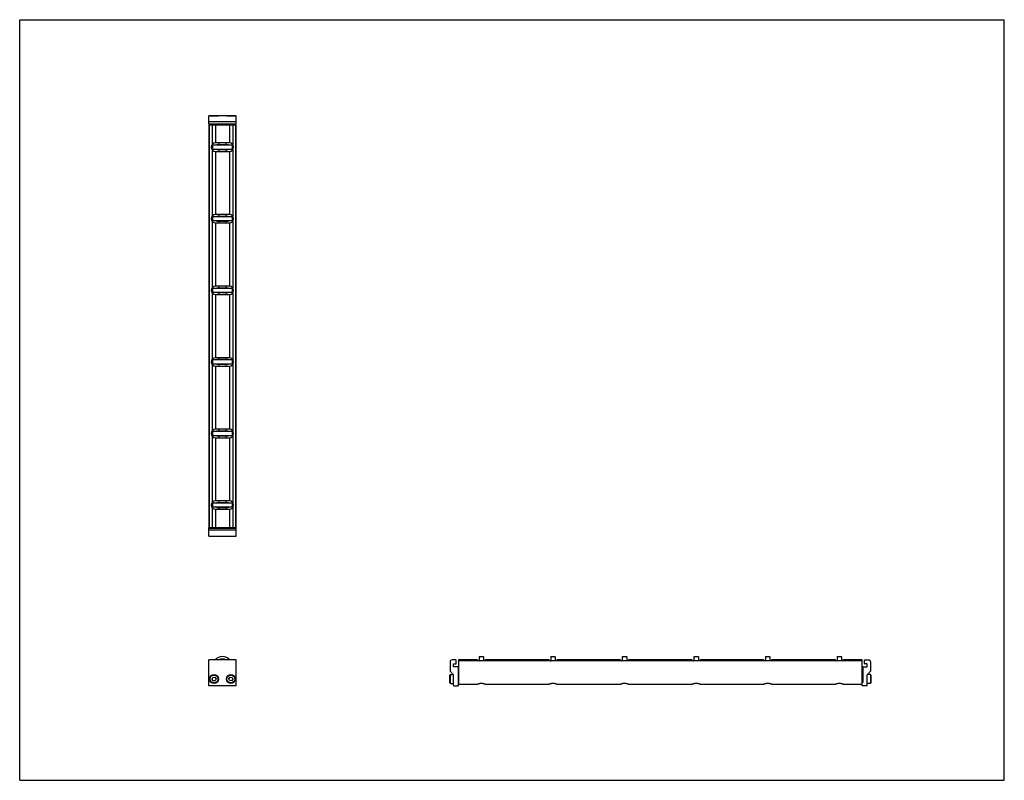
# Model space of a CAD drawing. Header units: inches. Extents: x 0 to 44, y 0 to 34.
import ezdxf

# ---------------------------------------------------------------- set-up
doc = ezdxf.new("R2010")
doc.units = ezdxf.units.IN
doc.header["$LTSCALE"] = 2.42
doc.header["$MEASUREMENT"] = 0
doc.layers.get('0').update_dxf_attribs({"linetype": 'CONTINUOUS'})
for name, color, linetype in [('205977_205978_205979_205978_BL0', 7, 'CONTINUOUS'), ('205977_205978_205979_20597_BL10', 7, 'CONTINUOUS'), ('240826_BL11', 7, 'CONTINUOUS'), ('240826_BL12', 7, 'CONTINUOUS'), ('240826_BL4', 7, 'CONTINUOUS'), ('240826_BL7', 7, 'CONTINUOUS'), ('240826_BL8', 7, 'CONTINUOUS'), ('240826_BL9', 7, 'CONTINUOUS'), ('2410WW_241018_BL13', 7, 'CONTINUOUS'), ('2436WW_243618_BL3', 7, 'CONTINUOUS'), ('9506XXM_950616M_BL1', 7, 'CONTINUOUS'), ('9506XXM_950616M_BL2', 7, 'CONTINUOUS'), ('9506XXM_950616M_BL5', 7, 'CONTINUOUS'), ('9506XXM_950616M_BL6', 7, 'CONTINUOUS')]:
    doc.layers.add(name, color=color, linetype=linetype)

# ---------------------------------------------------------------- blocks, each defined once
blk = doc.blocks.new('205977_205978_205979_205978_BL0', base_point=(14.029, 7.755))
at = {"layer": '205977_205978_205979_205978_BL0', "color": 7, "linetype": 'CONTINUOUS'}
for p, q in [((8.566, 11.281), (8.451, 11.281)), ((8.451, 10.906), (8.451, 11.281)), ((9.667, 11.261), (8.451, 11.261)), ((9.667, 11.179), (8.451, 11.179)), ((9.316, 11.281), (8.803, 11.281)), ((9.667, 11.281), (9.553, 11.281)), ((9.667, 10.906), (9.667, 11.281)), ((8.451, 10.906), (9.667, 10.906)), ((8.451, 4.229), (8.451, 5.379)), ((9.667, 5.379), (8.451, 5.379)), ((9.667, 4.229), (9.667, 5.379)), ((19.232, 5.289), (19.232, 4.885)), ((19.49, 5.379), (19.322, 5.379)), ((19.505, 5.222), (19.505, 5.364)), ((19.237, 4.874), (19.378, 4.733)), ((19.387, 5.078), (19.387, 5.207)), ((19.387, 5.207), (19.49, 5.207)), ((19.572, 5.078), (19.387, 5.078)), ((19.587, 5.063), (19.587, 4.378)), ((19.382, 4.244), (19.382, 4.723)), ((9.667, 4.229), (8.451, 4.229)), ((19.397, 4.229), (19.592, 4.229)), ((19.587, 4.378), (19.592, 4.378)), ((19.607, 4.244), (19.607, 4.363))]:
    blk.add_line(p, q, dxfattribs=at)
for centre, radius, start, end in [((19.322, 5.289), 0.09, 90, 180), ((19.49, 5.364), 0.015, 0, 90), ((19.247, 4.885), 0.015, 180, 225), ((19.49, 5.222), 0.015, 270, 360), ((19.572, 5.063), 0.015, 0, 90), ((19.367, 4.723), 0.015, 0, 45), ((19.397, 4.244), 0.015, 180, 270), ((19.592, 4.363), 0.015, 0, 90), ((19.592, 4.244), 0.015, 270, 360)]:
    blk.add_arc(centre, radius, start, end, dxfattribs=at)
blk = doc.blocks.new('9506XXM_950616M_BL1', base_point=(8.684, 7.817))
at = {"layer": '9506XXM_950616M_BL1', "color": 7, "linetype": 'CONTINUOUS'}
for p, q in [((8.566, 11.261), (8.566, 11.303)), ((8.803, 11.261), (8.803, 11.303)), ((8.507, 10.899), (8.5, 10.906)), ((8.862, 10.899), (8.507, 10.899)), ((8.862, 10.899), (8.869, 10.906)), ((8.594, 4.521), (8.633, 4.603)), ((8.645, 4.446), (8.594, 4.521)), ((8.633, 4.603), (8.724, 4.61)), ((8.736, 4.453), (8.645, 4.446)), ((8.724, 4.61), (8.775, 4.535)), ((8.775, 4.535), (8.736, 4.453))]:
    blk.add_line(p, q, dxfattribs=at)
for radius in [0.197, 0.177]:
    blk.add_circle((8.684, 4.528), radius, dxfattribs=at)
blk = doc.blocks.new('9506XXM_950616M_BL2', base_point=(14.434, 7.817))
at = {"layer": '9506XXM_950616M_BL2', "color": 7, "linetype": 'CONTINUOUS'}
for p, q in [((9.316, 11.261), (9.316, 11.303)), ((9.553, 11.261), (9.553, 11.303)), ((9.257, 10.899), (9.25, 10.906)), ((9.612, 10.899), (9.257, 10.899)), ((9.612, 10.899), (9.619, 10.906)), ((9.344, 4.54), (9.4, 4.612)), ((9.379, 4.456), (9.344, 4.54)), ((9.469, 4.444), (9.379, 4.456)), ((9.4, 4.612), (9.49, 4.6)), ((9.525, 4.516), (9.469, 4.444)), ((9.49, 4.6), (9.525, 4.516)), ((19.225, 4.705), (19.245, 4.725)), ((19.225, 4.351), (19.225, 4.705)), ((19.245, 4.331), (19.245, 4.725)), ((19.245, 4.725), (19.382, 4.725)), ((19.587, 4.646), (19.629, 4.646)), ((19.587, 4.41), (19.629, 4.41)), ((19.225, 4.351), (19.245, 4.331)), ((19.245, 4.331), (19.382, 4.331))]:
    blk.add_line(p, q, dxfattribs=at)
for radius in [0.197, 0.177]:
    blk.add_circle((9.434, 4.528), radius, dxfattribs=at)
blk = doc.blocks.new('2436WW_243618_BL3', base_point=(23.04, 16.799))
at = {"layer": '2436WW_243618_BL3', "color": 7, "linetype": 'CONTINUOUS'}
for p, q in [((8.451, 29.303), (8.451, 11.303)), ((8.451, 29.303), (9.667, 29.303)), ((8.472, 29.303), (8.472, 11.303)), ((8.597, 29.303), (8.597, 28.416)), ((8.747, 29.303), (8.747, 28.491)), ((9.372, 29.303), (9.372, 28.491)), ((9.522, 29.303), (9.522, 28.416)), ((9.647, 29.303), (9.647, 11.303)), ((9.667, 11.303), (9.667, 29.303)), ((8.597, 28.19), (8.597, 25.216)), ((9.372, 28.491), (8.747, 28.491)), ((9.522, 28.19), (9.522, 25.216)), ((8.747, 28.115), (8.747, 25.291)), ((8.747, 28.115), (9.372, 28.115)), ((9.372, 28.115), (9.372, 25.291)), ((9.372, 25.291), (8.747, 25.291)), ((8.597, 24.99), (8.597, 22.016)), ((8.747, 24.915), (8.747, 22.091)), ((8.747, 24.915), (9.372, 24.915)), ((9.372, 24.915), (9.372, 22.091)), ((9.522, 24.99), (9.522, 22.016)), ((9.372, 22.091), (8.747, 22.091)), ((8.597, 21.79), (8.597, 18.816)), ((8.747, 21.715), (8.747, 18.891)), ((8.747, 21.715), (9.372, 21.715)), ((9.372, 21.715), (9.372, 18.891)), ((9.522, 21.79), (9.522, 18.816)), ((8.597, 18.59), (8.597, 15.616)), ((9.372, 18.891), (8.747, 18.891)), ((8.747, 18.515), (9.372, 18.515)), ((8.747, 18.515), (8.747, 15.691)), ((9.372, 18.515), (9.372, 15.691)), ((9.522, 18.59), (9.522, 15.616)), ((9.372, 15.691), (8.747, 15.691)), ((8.597, 15.39), (8.597, 12.416)), ((8.747, 15.315), (9.372, 15.315)), ((8.747, 15.315), (8.747, 12.491)), ((9.372, 15.315), (9.372, 12.491)), ((9.522, 15.39), (9.522, 12.416)), ((9.372, 12.491), (8.747, 12.491)), ((8.597, 12.19), (8.597, 11.303)), ((8.747, 12.115), (9.372, 12.115)), ((8.747, 12.115), (8.747, 11.303)), ((9.372, 12.115), (9.372, 11.303)), ((9.522, 12.19), (9.522, 11.303)), ((8.457, 11.303), (8.451, 11.303)), ((8.472, 11.303), (9.667, 11.303)), ((19.629, 4.295), (19.629, 5.403)), ((19.629, 5.403), (20.441, 5.403)), ((37.629, 5.34), (19.629, 5.34)), ((20.441, 5.403), (20.441, 5.34)), ((20.817, 5.34), (20.817, 5.403)), ((20.817, 5.403), (23.641, 5.403)), ((23.641, 5.403), (23.641, 5.34)), ((24.017, 5.34), (24.017, 5.403)), ((24.017, 5.403), (26.841, 5.403)), ((26.841, 5.403), (26.841, 5.34)), ((27.217, 5.34), (27.217, 5.403)), ((27.217, 5.403), (30.041, 5.403)), ((30.041, 5.403), (30.041, 5.34)), ((30.417, 5.403), (33.241, 5.403)), ((30.417, 5.34), (30.417, 5.403)), ((33.241, 5.403), (33.241, 5.34)), ((33.617, 5.403), (36.441, 5.403)), ((33.617, 5.34), (33.617, 5.403)), ((36.441, 5.403), (36.441, 5.34)), ((36.817, 5.403), (37.629, 5.403)), ((36.817, 5.34), (36.817, 5.403)), ((37.629, 5.403), (37.629, 4.295)), ((19.629, 4.295), (20.454, 4.295)), ((20.805, 4.295), (23.654, 4.295)), ((24.005, 4.295), (26.854, 4.295)), ((27.205, 4.295), (30.054, 4.295)), ((30.405, 4.295), (33.254, 4.295)), ((33.605, 4.295), (36.454, 4.295)), ((36.805, 4.295), (37.629, 4.295))]:
    blk.add_line(p, q, dxfattribs=at)
for centre, radius, start, end in [((8.747, 28.303), 0.188, 90, 270), ((9.372, 28.303), 0.188, 270, 90), ((8.747, 25.103), 0.188, 90, 270), ((9.372, 25.103), 0.188, 270, 90), ((8.747, 21.903), 0.188, 90, 270), ((9.372, 21.903), 0.188, 270, 90), ((8.747, 18.703), 0.188, 90, 270), ((9.372, 18.703), 0.188, 270, 90), ((8.747, 15.503), 0.188, 90, 270), ((9.372, 15.503), 0.188, 270, 90), ((8.747, 12.303), 0.188, 90, 270), ((9.372, 12.303), 0.188, 270, 90), ((9.059, 5.091), 0.312, 67.4235, 112.6215)]:
    blk.add_arc(centre, radius, start, end, dxfattribs=at)
for points, knots in [([(20.629, 4.331), (20.62, 4.331), (20.6, 4.33), (20.572, 4.326), (20.546, 4.32), (20.522, 4.314), (20.5, 4.307), (20.483, 4.301), (20.472, 4.298), (20.464, 4.296), (20.458, 4.295), (20.454, 4.295), (20.452, 4.295)], [0, 0, 0, 0, 0.160779, 0.318075, 0.467977, 0.607749, 0.734322, 0.844344, 0.891944, 0.933962, 0.970029, 1, 1, 1, 1]), ([(20.807, 4.295), (20.805, 4.295), (20.801, 4.295), (20.794, 4.296), (20.787, 4.298), (20.775, 4.301), (20.759, 4.307), (20.737, 4.314), (20.713, 4.32), (20.687, 4.326), (20.658, 4.33), (20.639, 4.331), (20.629, 4.331)], [0, 0, 0, 0, 0.02996, 0.066021, 0.108036, 0.15563, 0.265625, 0.392186, 0.531948, 0.681856, 0.83921, 1, 1, 1, 1]), ([(23.829, 4.331), (23.82, 4.331), (23.8, 4.33), (23.772, 4.326), (23.746, 4.32), (23.722, 4.314), (23.7, 4.307), (23.683, 4.301), (23.672, 4.298), (23.664, 4.296), (23.658, 4.295), (23.654, 4.295), (23.652, 4.295)], [0, 0, 0, 0, 0.160779, 0.318075, 0.467977, 0.607749, 0.734322, 0.844344, 0.891944, 0.933962, 0.970029, 1, 1, 1, 1]), ([(24.007, 4.295), (24.005, 4.295), (24.001, 4.295), (23.994, 4.296), (23.987, 4.298), (23.975, 4.301), (23.959, 4.307), (23.937, 4.314), (23.913, 4.32), (23.887, 4.326), (23.858, 4.33), (23.839, 4.331), (23.829, 4.331)], [0, 0, 0, 0, 0.02996, 0.066021, 0.108036, 0.15563, 0.265625, 0.392186, 0.531948, 0.681856, 0.83921, 1, 1, 1, 1]), ([(27.029, 4.331), (27.02, 4.331), (27, 4.33), (26.972, 4.326), (26.946, 4.32), (26.922, 4.314), (26.9, 4.307), (26.883, 4.301), (26.872, 4.298), (26.864, 4.296), (26.858, 4.295), (26.854, 4.295), (26.852, 4.295)], [0, 0, 0, 0, 0.160779, 0.318075, 0.467977, 0.607749, 0.734322, 0.844344, 0.891944, 0.933962, 0.970029, 1, 1, 1, 1]), ([(27.207, 4.295), (27.205, 4.295), (27.201, 4.295), (27.194, 4.296), (27.187, 4.298), (27.175, 4.301), (27.159, 4.307), (27.137, 4.314), (27.113, 4.32), (27.087, 4.326), (27.058, 4.33), (27.039, 4.331), (27.029, 4.331)], [0, 0, 0, 0, 0.02996, 0.066021, 0.108036, 0.15563, 0.265625, 0.392186, 0.531948, 0.681856, 0.83921, 1, 1, 1, 1]), ([(30.229, 4.331), (30.22, 4.331), (30.2, 4.33), (30.172, 4.326), (30.146, 4.32), (30.122, 4.314), (30.1, 4.307), (30.083, 4.301), (30.072, 4.298), (30.064, 4.296), (30.058, 4.295), (30.054, 4.295), (30.052, 4.295)], [0, 0, 0, 0, 0.160779, 0.318075, 0.467977, 0.607749, 0.734322, 0.844344, 0.891944, 0.933962, 0.970029, 1, 1, 1, 1]), ([(30.407, 4.295), (30.405, 4.295), (30.401, 4.295), (30.394, 4.296), (30.387, 4.298), (30.375, 4.301), (30.359, 4.307), (30.337, 4.314), (30.313, 4.32), (30.287, 4.326), (30.258, 4.33), (30.239, 4.331), (30.229, 4.331)], [0, 0, 0, 0, 0.02996, 0.066021, 0.108036, 0.15563, 0.265625, 0.392186, 0.531948, 0.681856, 0.83921, 1, 1, 1, 1]), ([(33.429, 4.331), (33.42, 4.331), (33.4, 4.33), (33.372, 4.326), (33.346, 4.32), (33.322, 4.314), (33.3, 4.307), (33.283, 4.301), (33.272, 4.298), (33.264, 4.296), (33.258, 4.295), (33.254, 4.295), (33.252, 4.295)], [0, 0, 0, 0, 0.160779, 0.318075, 0.467977, 0.607749, 0.734322, 0.844344, 0.891944, 0.933962, 0.970029, 1, 1, 1, 1]), ([(33.607, 4.295), (33.605, 4.295), (33.601, 4.295), (33.594, 4.296), (33.587, 4.298), (33.575, 4.301), (33.559, 4.307), (33.537, 4.314), (33.513, 4.32), (33.487, 4.326), (33.458, 4.33), (33.439, 4.331), (33.429, 4.331)], [0, 0, 0, 0, 0.02996, 0.066021, 0.108036, 0.15563, 0.265625, 0.392186, 0.531948, 0.681856, 0.83921, 1, 1, 1, 1]), ([(36.629, 4.331), (36.62, 4.331), (36.6, 4.33), (36.572, 4.326), (36.546, 4.32), (36.522, 4.314), (36.5, 4.307), (36.483, 4.301), (36.472, 4.298), (36.464, 4.296), (36.458, 4.295), (36.454, 4.295), (36.452, 4.295)], [0, 0, 0, 0, 0.160779, 0.318075, 0.467977, 0.607749, 0.734322, 0.844344, 0.891944, 0.933962, 0.970029, 1, 1, 1, 1]), ([(36.807, 4.295), (36.805, 4.295), (36.801, 4.295), (36.794, 4.296), (36.787, 4.298), (36.775, 4.301), (36.759, 4.307), (36.737, 4.314), (36.713, 4.32), (36.687, 4.326), (36.658, 4.33), (36.639, 4.331), (36.629, 4.331)], [0, 0, 0, 0, 0.02996, 0.066021, 0.108036, 0.15563, 0.265625, 0.392186, 0.531948, 0.681856, 0.83921, 1, 1, 1, 1])]:
    blk.add_open_spline(points, degree=3, knots=knots, dxfattribs=at)
blk = doc.blocks.new('240826_BL4', base_point=(14.685, 8.756))
at = {"layer": '240826_BL4', "color": 7, "linetype": 'CONTINUOUS'}
for p, q in [((8.622, 12.388), (8.622, 12.218)), ((8.637, 12.403), (9.482, 12.403)), ((8.809, 12.421), (8.807, 12.403)), ((8.809, 12.421), (9.309, 12.421)), ((9.309, 12.421), (9.312, 12.403)), ((9.497, 12.388), (9.497, 12.218)), ((9.482, 12.203), (8.637, 12.203)), ((8.807, 12.203), (8.809, 12.185)), ((9.309, 12.185), (8.809, 12.185)), ((9.312, 12.203), (9.309, 12.185)), ((20.511, 5.341), (20.529, 5.343)), ((20.529, 5.513), (20.529, 5.34)), ((20.544, 5.528), (20.714, 5.528)), ((20.729, 5.513), (20.729, 5.34)), ((20.747, 5.341), (20.729, 5.343))]:
    blk.add_line(p, q, dxfattribs=at)
for centre, radius, start, end in [((8.637, 12.388), 0.015, 90, 180), ((9.482, 12.388), 0.015, 0, 90), ((8.637, 12.218), 0.015, 180, 270), ((9.482, 12.218), 0.015, 270, 360), ((9.059, 5.091), 0.438, 41.1984, 138.8016), ((9.059, 5.091), 0.33, 60.8088, 119.193), ((9.059, 5.091), 0.322, 63.4467, 116.5515), ((20.544, 5.513), 0.015, 90, 180), ((20.714, 5.513), 0.015, 0, 90)]:
    blk.add_arc(centre, radius, start, end, dxfattribs=at)
blk = doc.blocks.new('9506XXM_950616M_BL5', base_point=(8.684, 29.505))
at = {"layer": '9506XXM_950616M_BL5', "color": 7, "linetype": 'CONTINUOUS'}
for p, q in [((8.507, 29.708), (8.5, 29.7)), ((8.507, 29.708), (8.862, 29.708)), ((8.862, 29.708), (8.869, 29.7)), ((8.566, 29.345), (8.566, 29.303)), ((8.803, 29.345), (8.803, 29.303))]:
    blk.add_line(p, q, dxfattribs=at)
blk = doc.blocks.new('9506XXM_950616M_BL6', base_point=(23.642, 17.019))
at = {"layer": '9506XXM_950616M_BL6', "color": 7, "linetype": 'CONTINUOUS'}
for p, q in [((9.257, 29.708), (9.25, 29.7)), ((9.257, 29.708), (9.612, 29.708)), ((9.612, 29.708), (9.619, 29.7)), ((9.316, 29.345), (9.316, 29.303)), ((9.553, 29.345), (9.553, 29.303)), ((37.671, 4.646), (37.629, 4.646)), ((37.671, 4.41), (37.629, 4.41)), ((38.014, 4.725), (37.877, 4.725)), ((38.034, 4.705), (38.014, 4.725)), ((38.014, 4.725), (38.014, 4.331)), ((38.034, 4.705), (38.034, 4.351)), ((38.014, 4.331), (37.876, 4.331)), ((38.034, 4.351), (38.014, 4.331))]:
    blk.add_line(p, q, dxfattribs=at)
blk = doc.blocks.new('240826_BL7', base_point=(16.285, 10.481))
at = {"layer": '240826_BL7', "color": 7, "linetype": 'CONTINUOUS'}
for p, q in [((8.622, 15.588), (8.622, 15.418)), ((8.637, 15.603), (9.482, 15.603)), ((9.482, 15.403), (8.637, 15.403)), ((8.809, 15.621), (8.807, 15.603)), ((8.807, 15.403), (8.809, 15.385)), ((8.809, 15.621), (9.309, 15.621)), ((9.309, 15.621), (9.312, 15.603)), ((9.312, 15.403), (9.309, 15.385)), ((9.497, 15.588), (9.497, 15.418)), ((9.309, 15.385), (8.809, 15.385)), ((23.711, 5.341), (23.729, 5.343)), ((23.729, 5.513), (23.729, 5.34)), ((23.744, 5.528), (23.914, 5.528)), ((23.929, 5.513), (23.929, 5.34)), ((23.947, 5.341), (23.929, 5.343))]:
    blk.add_line(p, q, dxfattribs=at)
for centre, start, end in [((8.637, 15.588), 90, 180), ((8.637, 15.418), 180, 270), ((9.482, 15.588), 0, 90), ((9.482, 15.418), 270, 360), ((23.744, 5.513), 90, 180), ((23.914, 5.513), 0, 90)]:
    blk.add_arc(centre, 0.015, start, end, dxfattribs=at)
blk = doc.blocks.new('240826_BL8', base_point=(22.685, 16.881))
at = {"layer": '240826_BL8', "color": 7, "linetype": 'CONTINUOUS'}
for p, q in [((8.622, 28.388), (8.622, 28.218)), ((8.637, 28.403), (9.482, 28.403)), ((9.482, 28.203), (8.637, 28.203)), ((8.809, 28.421), (8.807, 28.403)), ((8.807, 28.203), (8.809, 28.185)), ((8.809, 28.421), (9.309, 28.421)), ((9.309, 28.185), (8.809, 28.185)), ((9.309, 28.421), (9.312, 28.403)), ((9.312, 28.203), (9.309, 28.185)), ((9.497, 28.388), (9.497, 28.218)), ((36.511, 5.341), (36.529, 5.343)), ((36.529, 5.513), (36.529, 5.34)), ((36.544, 5.528), (36.714, 5.528)), ((36.729, 5.513), (36.729, 5.34)), ((36.747, 5.341), (36.729, 5.343))]:
    blk.add_line(p, q, dxfattribs=at)
for centre, start, end in [((8.637, 28.388), 90, 180), ((8.637, 28.218), 180, 270), ((9.482, 28.388), 0, 90), ((9.482, 28.218), 270, 360), ((36.544, 5.513), 90, 180), ((36.714, 5.513), 0, 90)]:
    blk.add_arc(centre, 0.015, start, end, dxfattribs=at)
blk = doc.blocks.new('240826_BL9', base_point=(17.885, 12.081))
at = {"layer": '240826_BL9', "color": 7, "linetype": 'CONTINUOUS'}
for p, q in [((8.622, 18.788), (8.622, 18.618)), ((8.637, 18.803), (9.482, 18.803)), ((9.482, 18.603), (8.637, 18.603)), ((8.809, 18.821), (8.807, 18.803)), ((8.807, 18.603), (8.809, 18.585)), ((8.809, 18.821), (9.309, 18.821)), ((9.309, 18.585), (8.809, 18.585)), ((9.309, 18.821), (9.312, 18.803)), ((9.312, 18.603), (9.309, 18.585)), ((9.497, 18.788), (9.497, 18.618)), ((26.911, 5.341), (26.929, 5.343)), ((26.929, 5.513), (26.929, 5.34)), ((26.944, 5.528), (27.114, 5.528)), ((27.129, 5.513), (27.129, 5.34)), ((27.147, 5.341), (27.129, 5.343))]:
    blk.add_line(p, q, dxfattribs=at)
for centre, start, end in [((8.637, 18.788), 90, 180), ((8.637, 18.618), 180, 270), ((9.482, 18.788), 0, 90), ((9.482, 18.618), 270, 360), ((26.944, 5.513), 90, 180), ((27.114, 5.513), 0, 90)]:
    blk.add_arc(centre, 0.015, start, end, dxfattribs=at)
blk = doc.blocks.new('205977_205978_205979_20597_BL10', base_point=(23.239, 16.964))
at = {"layer": '205977_205978_205979_20597_BL10', "color": 7, "linetype": 'CONTINUOUS'}
for p, q in [((8.451, 29.325), (8.451, 29.7)), ((9.667, 29.7), (8.451, 29.7)), ((9.667, 29.325), (9.667, 29.7)), ((9.667, 29.427), (8.451, 29.427)), ((8.451, 29.345), (9.667, 29.345)), ((8.451, 29.325), (8.566, 29.325)), ((8.803, 29.325), (9.316, 29.325)), ((9.553, 29.325), (9.667, 29.325)), ((37.753, 5.222), (37.753, 5.364)), ((37.768, 5.379), (37.936, 5.379)), ((38.026, 5.289), (38.026, 4.885)), ((37.671, 5.063), (37.671, 4.378)), ((37.686, 5.078), (37.871, 5.078)), ((37.871, 5.207), (37.768, 5.207)), ((37.871, 5.078), (37.871, 5.207)), ((37.881, 4.733), (38.022, 4.874)), ((37.876, 4.244), (37.876, 4.723)), ((37.651, 4.244), (37.651, 4.363)), ((37.671, 4.378), (37.666, 4.378)), ((37.861, 4.229), (37.666, 4.229))]:
    blk.add_line(p, q, dxfattribs=at)
for centre, radius, start, end in [((37.768, 5.364), 0.015, 90, 180), ((37.936, 5.289), 0.09, 0, 90), ((37.686, 5.063), 0.015, 90, 180), ((37.768, 5.222), 0.015, 180, 270), ((38.011, 4.885), 0.015, 315, 360), ((37.891, 4.723), 0.015, 135, 180), ((37.666, 4.363), 0.015, 90, 180), ((37.666, 4.244), 0.015, 180, 270), ((37.861, 4.244), 0.015, 270, 360)]:
    blk.add_arc(centre, radius, start, end, dxfattribs=at)
blk = doc.blocks.new('240826_BL11', base_point=(21.085, 15.156))
at = {"layer": '240826_BL11', "color": 7, "linetype": 'CONTINUOUS'}
for p, q in [((8.622, 25.188), (8.622, 25.018)), ((8.637, 25.203), (9.482, 25.203)), ((8.809, 25.221), (8.807, 25.203)), ((8.809, 25.221), (9.309, 25.221)), ((9.309, 25.221), (9.312, 25.203)), ((9.497, 25.188), (9.497, 25.018)), ((9.482, 25.003), (8.637, 25.003)), ((8.807, 25.003), (8.809, 24.985)), ((9.309, 24.985), (8.809, 24.985)), ((9.312, 25.003), (9.309, 24.985)), ((33.311, 5.341), (33.329, 5.343)), ((33.329, 5.513), (33.329, 5.34)), ((33.344, 5.528), (33.514, 5.528)), ((33.529, 5.513), (33.529, 5.34)), ((33.547, 5.341), (33.529, 5.343))]:
    blk.add_line(p, q, dxfattribs=at)
for centre, radius, start, end in [((8.637, 25.188), 0.015, 90, 180), ((9.482, 25.188), 0.015, 0, 90), ((8.637, 25.018), 0.015, 180, 270), ((9.482, 25.018), 0.015, 270, 360), ((9.059, 5.091), 0.438, 41.1984, 138.8016), ((33.344, 5.513), 0.015, 90, 180), ((33.514, 5.513), 0.015, 0, 90)]:
    blk.add_arc(centre, radius, start, end, dxfattribs=at)
blk = doc.blocks.new('240826_BL12', base_point=(19.485, 13.681))
at = {"layer": '240826_BL12', "color": 7, "linetype": 'CONTINUOUS'}
for p, q in [((8.637, 22.003), (9.482, 22.003)), ((8.809, 22.021), (8.807, 22.003)), ((8.809, 22.021), (9.309, 22.021)), ((9.309, 22.021), (9.312, 22.003)), ((8.622, 21.988), (8.622, 21.818)), ((9.482, 21.803), (8.637, 21.803)), ((8.807, 21.803), (8.809, 21.785)), ((9.309, 21.785), (8.809, 21.785)), ((9.312, 21.803), (9.309, 21.785)), ((9.497, 21.988), (9.497, 21.818)), ((30.111, 5.341), (30.129, 5.343)), ((30.129, 5.513), (30.129, 5.34)), ((30.144, 5.528), (30.314, 5.528)), ((30.329, 5.513), (30.329, 5.34)), ((30.347, 5.341), (30.329, 5.343))]:
    blk.add_line(p, q, dxfattribs=at)
for centre, start, end in [((8.637, 21.988), 90, 180), ((9.482, 21.988), 0, 90), ((8.637, 21.818), 180, 270), ((9.482, 21.818), 270, 360), ((30.144, 5.513), 90, 180), ((30.314, 5.513), 0, 90)]:
    blk.add_arc(centre, 0.015, start, end, dxfattribs=at)
blk = doc.blocks.new('2410WW_241018_BL13', base_point=(9.059, 20.303))
at = {"layer": '2410WW_241018_BL13', "color": 7, "linetype": 'CONTINUOUS'}
for p, q in [((8.904, 28.491), (8.904, 28.421)), ((8.904, 28.185), (8.904, 28.115)), ((9.214, 28.491), (9.214, 28.421)), ((9.214, 28.185), (9.214, 28.115)), ((8.904, 25.291), (8.904, 25.221)), ((9.214, 25.291), (9.214, 25.221)), ((8.904, 24.985), (8.904, 24.915)), ((9.214, 24.985), (9.214, 24.915)), ((8.904, 22.091), (8.904, 22.021)), ((9.214, 22.091), (9.214, 22.021)), ((8.904, 21.785), (8.904, 21.715)), ((9.214, 21.785), (9.214, 21.715)), ((8.904, 18.891), (8.904, 18.821)), ((8.904, 18.585), (8.904, 18.515)), ((9.214, 18.891), (9.214, 18.821)), ((9.214, 18.585), (9.214, 18.515)), ((8.904, 15.691), (8.904, 15.621)), ((9.214, 15.691), (9.214, 15.621)), ((8.904, 15.385), (8.904, 15.315)), ((9.214, 15.385), (9.214, 15.315)), ((8.904, 12.491), (8.904, 12.421)), ((9.214, 12.491), (9.214, 12.421)), ((8.904, 12.185), (8.904, 12.115)), ((9.214, 12.185), (9.214, 12.115))]:
    blk.add_line(p, q, dxfattribs=at)

msp = doc.modelspace()

# ---------------------------------------------------------------- linework, layer by layer
at = {"color": 7, "linetype": 'CONTINUOUS'}
for p, q in [((0, 0), (0, 34)), ((0, 34), (44, 34)), ((44, 0), (44, 34)), ((0, 0), (44, 0))]:
    msp.add_line(p, q, dxfattribs=at)

# ---------------------------------------------------------------- block references
at = {"layer": '205977_205978_205979_205978_BL0'}
msp.add_blockref('205977_205978_205979_205978_BL0', (14.029, 7.755), dxfattribs=at)
at = {"layer": '205977_205978_205979_20597_BL10'}
msp.add_blockref('205977_205978_205979_20597_BL10', (23.239, 16.964), dxfattribs=at)
at = {"layer": '240826_BL11'}
msp.add_blockref('240826_BL11', (21.085, 15.156), dxfattribs=at)
at = {"layer": '240826_BL12'}
msp.add_blockref('240826_BL12', (19.485, 13.681), dxfattribs=at)
at = {"layer": '240826_BL4'}
msp.add_blockref('240826_BL4', (14.685, 8.756), dxfattribs=at)
at = {"layer": '240826_BL7'}
msp.add_blockref('240826_BL7', (16.285, 10.481), dxfattribs=at)
at = {"layer": '240826_BL8'}
msp.add_blockref('240826_BL8', (22.685, 16.881), dxfattribs=at)
at = {"layer": '240826_BL9'}
msp.add_blockref('240826_BL9', (17.885, 12.081), dxfattribs=at)
at = {"layer": '2410WW_241018_BL13'}
msp.add_blockref('2410WW_241018_BL13', (9.059, 20.303), dxfattribs=at)
at = {"layer": '2436WW_243618_BL3'}
msp.add_blockref('2436WW_243618_BL3', (23.04, 16.799), dxfattribs=at)
at = {"layer": '9506XXM_950616M_BL1'}
msp.add_blockref('9506XXM_950616M_BL1', (8.684, 7.817), dxfattribs=at)
at = {"layer": '9506XXM_950616M_BL2'}
msp.add_blockref('9506XXM_950616M_BL2', (14.434, 7.817), dxfattribs=at)
at = {"layer": '9506XXM_950616M_BL5'}
msp.add_blockref('9506XXM_950616M_BL5', (8.684, 29.505), dxfattribs=at)
at = {"layer": '9506XXM_950616M_BL6'}
msp.add_blockref('9506XXM_950616M_BL6', (23.642, 17.019), dxfattribs=at)

doc.saveas('drawing.dxf')
